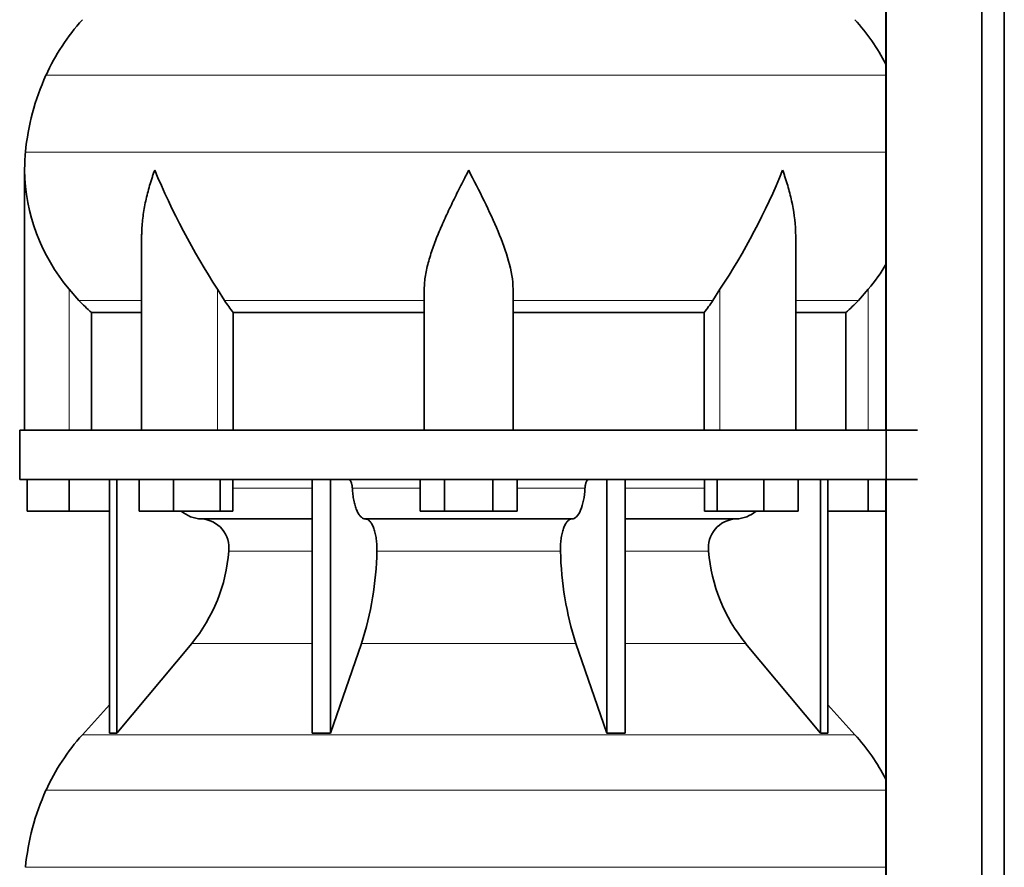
# Model space of a CAD drawing. Header units: millimetres. Extents: x 160 to 768, y -1047 to 1361.
# Tile 9 of 16: x 165 to 365, y 304 to 475. Entities that reach past the tile are written whole.
import ezdxf

# ---------------------------------------------------------------- set-up
doc = ezdxf.new("R2010")
doc.units = ezdxf.units.MM
doc.layers.add('LOW_134-4', color=7, linetype='Continuous')
doc.layers.add('VSI134_DIFFUSORE', color=7, linetype='Continuous')

# ---------------------------------------------------------------- blocks, each defined once
blk = doc.blocks.new('SE')
at = {"layer": 'LOW_134-4', "color": 7, "linetype": 'Continuous', "lineweight": 35}
for p, q in [((340.92, 847.18), (340.92, 250.68)), ((360.31, 250.68), (360.31, 847.18)), ((364.86, 250.68), (364.86, 847.18)), ((340.85, 527.18), (340.85, 392.18)), ((340.85, 382.18), (340.85, 250.68))]:
    blk.add_line(p, q, dxfattribs=at)
at = {"layer": 'VSI134_DIFFUSORE', "color": 4, "linetype": 'Continuous', "lineweight": 9}
for p, q in [((340.85, 464.17), (170.62, 464.17)), ((166.46, 448.54), (340.85, 448.54)), ((175.29, 392.18), (175.29, 420.78)), ((205.38, 392.18), (205.38, 420.78)), ((307.2, 392.18), (307.2, 420.78)), ((337.29, 392.18), (337.29, 420.78)), ((177.3, 418.48), (190.01, 418.48)), ((206.8, 418.48), (247.29, 418.48)), ((265.29, 418.48), (305.78, 418.48)), ((322.57, 418.48), (335.28, 418.48)), ((208.49, 380.41), (224.59, 380.41)), ((232.72, 380.41), (246.47, 380.41)), ((266.1, 380.41), (279.86, 380.41)), ((287.99, 380.41), (304.08, 380.41)), ((224.59, 367.64), (207.66, 367.64)), ((274.9, 367.64), (237.68, 367.64)), ((304.92, 367.64), (287.99, 367.64)), ((200.15, 348.94), (224.59, 348.94)), ((234.57, 348.94), (278.01, 348.94)), ((287.99, 348.94), (312.43, 348.94)), ((177.99, 330.43), (334.59, 330.43)), ((340.85, 319.17), (170.62, 319.17)), ((166.46, 303.54), (340.85, 303.54))]:
    blk.add_line(p, q, dxfattribs=at)
at = {"layer": 'VSI134_DIFFUSORE', "color": 7, "linetype": 'Continuous', "lineweight": 35}
for p, q in [((166.29, 444.92), (166.29, 392.18)), ((190.01, 431.54), (190.01, 392.18)), ((322.57, 392.18), (322.57, 431.54)), ((177.3, 418.48), (175.29, 420.78)), ((206.8, 418.48), (205.38, 420.78)), ((247.29, 392.18), (247.29, 420.78)), ((265.29, 392.18), (265.29, 420.78)), ((307.2, 420.78), (305.78, 418.48)), ((337.29, 420.78), (335.28, 418.48)), ((179.82, 416.04), (190.01, 416.04)), ((179.82, 392.18), (179.82, 416.04)), ((208.58, 416.04), (247.29, 416.04)), ((208.58, 392.18), (208.58, 416.04)), ((265.29, 416.04), (304, 416.04)), ((304, 416.04), (304, 392.18)), ((322.57, 416.04), (332.76, 416.04)), ((332.76, 416.04), (332.76, 392.18)), ((347.29, 392.18), (165.29, 392.18)), ((165.29, 392.18), (165.29, 382.18)), ((165.29, 382.18), (347.29, 382.18)), ((166.79, 375.78), (166.79, 382.18)), ((166.79, 375.78), (166.79, 382.18)), ((175.29, 375.78), (175.29, 382.18)), ((183.46, 382.18), (183.46, 330.73)), ((184.99, 382.18), (184.99, 330.73)), ((189.53, 375.78), (189.53, 382.18)), ((196.47, 375.78), (196.47, 382.18)), ((205.95, 375.78), (205.95, 382.18)), ((208.49, 375.78), (208.49, 382.18)), ((224.59, 382.18), (224.59, 330.73)), ((228.29, 382.18), (228.29, 330.73)), ((246.47, 375.78), (246.47, 382.18)), ((251.38, 375.78), (251.38, 382.18)), ((261.2, 375.78), (261.2, 382.18)), ((266.1, 375.78), (266.1, 382.18)), ((284.29, 382.18), (284.29, 330.73)), ((287.99, 382.18), (287.99, 330.73)), ((304.08, 375.78), (304.08, 382.18)), ((306.63, 375.78), (306.63, 382.18)), ((316.11, 375.78), (316.11, 382.18)), ((323.05, 375.78), (323.05, 382.18)), ((327.59, 382.18), (327.59, 330.73)), ((329.12, 382.18), (329.12, 330.73)), ((337.29, 375.78), (337.29, 382.18)), ((175.29, 375.78), (166.79, 375.78)), ((183.46, 375.78), (175.29, 375.78)), ((196.47, 375.78), (189.53, 375.78)), ((205.95, 375.78), (196.47, 375.78)), ((208.49, 375.78), (205.95, 375.78)), ((251.38, 375.78), (246.47, 375.78)), ((261.2, 375.78), (251.38, 375.78)), ((266.1, 375.78), (261.2, 375.78)), ((306.63, 375.78), (304.08, 375.78)), ((316.11, 375.78), (306.63, 375.78)), ((323.05, 375.78), (316.11, 375.78)), ((337.29, 375.78), (329.12, 375.78)), ((340.85, 375.78), (337.29, 375.78)), ((202.12, 374.18), (224.59, 374.18)), ((235.38, 374.18), (277.2, 374.18)), ((287.99, 374.18), (310.46, 374.18)), ((184.99, 330.73), (200.15, 348.94)), ((228.29, 330.73), (234.57, 348.94)), ((278.01, 348.94), (284.29, 330.73)), ((312.43, 348.94), (327.59, 330.73)), ((183.46, 336.5), (177.99, 330.43)), ((334.59, 330.43), (329.12, 336.5)), ((183.46, 330.73), (184.99, 330.73)), ((224.59, 330.73), (228.29, 330.73)), ((284.29, 330.73), (287.99, 330.73)), ((327.59, 330.73), (329.12, 330.73))]:
    blk.add_line(p, q, dxfattribs=at)
for centre, radius, start, end in [((210.69, 445.98), 44, 138, 155.5912), ((301.89, 445.98), 44, 27.6842, 42), ((215.24, 443.92), 49, 155.5912, 174.5826), ((204.79, 444.91), 38.5, 174.5826, 180.0352), ((204.98, 445.59), 38.7, 181.0159, 219.8906), ((330.99, 502.45), 149.83, 202.585, 213.0327), ((196.07, 494.81), 133.53, 326.3278, 338.0546), ((307.6, 445.59), 38.7, 320.1094, 329.446), ((239.94, 440.72), 39.91, 213.8601, 218.2043), ((272.67, 440.7), 39.88, 321.7938, 326.1418), ((202.35, 380.86), 6.68, 229.5852, 268.0094), ((310.23, 380.86), 6.68, 271.9979, 310.3729), ((201.83, 368.32), 5.87, 353.3223, 87.2173), ((310.73, 368.34), 5.85, 92.5772, 186.8833), ((174.36, 370.16), 33.4, 320.5472, 355.6594), ((172.72, 368.84), 64.97, 342.1602, 358.9354), ((341.37, 369.09), 66.48, 181.2569, 197.6475), ((338.33, 370.21), 33.51, 184.3996, 219.3938), ((210.69, 300.98), 44, 138, 155.5912), ((301.89, 300.98), 44, 27.6842, 42), ((215.24, 298.92), 49, 155.5912, 174.5826)]:
    blk.add_arc(centre, radius, start, end, dxfattribs=at)
for points, knots in [([(192.65, 444.91), (192.56, 444.65), (192.46, 444.39), (192.28, 443.86), (192.2, 443.6), (191.94, 442.82), (191.78, 442.3), (191.32, 440.74), (191.06, 439.71), (190.61, 437.63), (190.42, 436.59), (190.15, 434.54), (190.07, 433.52), (190.02, 432.18), (190.01, 431.86), (190.01, 431.53)], [0, 0, 0, 0, 0.03125, 0.03125, 0.0625, 0.0625, 0.125, 0.125, 0.25, 0.25, 0.375, 0.375, 0.5, 0.5, 0.5400162, 0.5400162, 0.5400162, 0.5400162]), ([(256.29, 444.91), (256.16, 444.65), (256.02, 444.39), (255.76, 443.86), (255.63, 443.6), (255.23, 442.82), (254.96, 442.3), (254.18, 440.74), (253.66, 439.71), (252.65, 437.63), (252.15, 436.59), (251.21, 434.54), (250.75, 433.52), (249.91, 431.49), (249.51, 430.48), (248.97, 428.98), (248.8, 428.48), (248.48, 427.48), (248.33, 426.98), (247.91, 425.5), (247.69, 424.53), (247.38, 422.63), (247.29, 421.69), (247.29, 420.78)], [0, 0, 0, 0, 0.03125, 0.03125, 0.0625, 0.0625, 0.125, 0.125, 0.25, 0.25, 0.375, 0.375, 0.5, 0.5, 0.625, 0.625, 0.6875, 0.6875, 0.75, 0.75, 0.875, 0.875, 1, 1, 1, 1]), ([(265.29, 420.78), (265.29, 422.61), (264.94, 424.51), (263.84, 428.46), (263.1, 430.47), (260.56, 436.55), (258.4, 440.76), (256.29, 444.91)], [0, 0, 0, 0, 0.25, 0.25, 0.5, 0.5, 1, 1, 1, 1]), ([(322.57, 431.53), (322.57, 431.87), (322.56, 432.21), (322.47, 434.6), (322.19, 436.64), (321.52, 439.72), (321.25, 440.75), (320.8, 442.3), (320.64, 442.82), (320.38, 443.6), (320.25, 443.99), (320.12, 444.39), (320.02, 444.65), (319.98, 444.78), (319.93, 444.91)], [0.4588627, 0.4588627, 0.4588627, 0.4588627, 0.5, 0.5, 0.75, 0.75, 0.875, 0.875, 0.9375, 0.9375, 0.96875, 0.984375, 0.984375, 1, 1, 1, 1]), ([(231.96, 382.18), (232, 382.18), (232.05, 382.17), (232.14, 382.13), (232.19, 382.1), (232.32, 381.97), (232.4, 381.84), (232.54, 381.51), (232.59, 381.32), (232.68, 380.89), (232.71, 380.65), (232.72, 380.41)], [0, 0, 0, 0, 0.125, 0.125, 0.25, 0.25, 0.5, 0.5, 0.75, 0.75, 1, 1, 1, 1]), ([(279.86, 380.41), (279.87, 380.65), (279.9, 380.88), (279.96, 381.21), (279.99, 381.31), (280.05, 381.5), (280.08, 381.59), (280.15, 381.76), (280.18, 381.83), (280.26, 381.95), (280.31, 382.01), (280.39, 382.1), (280.44, 382.13), (280.53, 382.17), (280.58, 382.18), (280.62, 382.18)], [0, 0, 0, 0, 0.25, 0.25, 0.375, 0.375, 0.5, 0.5, 0.625, 0.625, 0.75, 0.75, 0.875, 0.875, 1, 1, 1, 1]), ([(235.38, 374.18), (235.22, 374.18), (235.06, 374.22), (234.82, 374.34), (234.74, 374.39), (234.58, 374.5), (234.5, 374.57), (234.27, 374.79), (234.13, 374.98), (233.85, 375.43), (233.72, 375.68), (233.47, 376.24), (233.36, 376.56), (233.16, 377.23), (233.07, 377.59), (232.93, 378.34), (232.86, 378.74), (232.77, 379.56), (232.74, 379.98), (232.72, 380.41)], [0, 0, 0, 0, 0.125, 0.125, 0.1875, 0.1875, 0.25, 0.25, 0.375, 0.375, 0.5, 0.5, 0.625, 0.625, 0.75, 0.75, 0.875, 0.875, 1, 1, 1, 1]), ([(279.86, 380.41), (279.79, 378.7), (279.47, 377.1), (278.5, 374.83), (277.85, 374.18), (277.2, 374.18)], [0, 0, 0, 0, 0.5, 0.5, 1, 1, 1, 1]), ([(235.38, 374.18), (235.46, 374.18), (235.54, 374.17), (235.7, 374.13), (235.78, 374.1), (236.01, 373.97), (236.16, 373.84), (236.46, 373.5), (236.59, 373.3), (236.79, 372.94), (236.85, 372.81), (236.97, 372.53), (237.03, 372.38), (237.19, 371.92), (237.28, 371.59), (237.4, 371.05), (237.44, 370.87), (237.51, 370.49), (237.54, 370.3), (237.62, 369.71), (237.65, 369.3), (237.69, 368.47), (237.69, 368.05), (237.68, 367.64)], [0, 0, 0, 0, 0.0625, 0.0625, 0.125, 0.125, 0.25, 0.25, 0.375, 0.375, 0.4375, 0.4375, 0.5, 0.5, 0.625, 0.625, 0.6875, 0.6875, 0.75, 0.75, 0.875, 0.875, 1, 1, 1, 1]), ([(274.9, 367.64), (274.89, 368.05), (274.89, 368.47), (274.92, 369.09), (274.93, 369.29), (274.97, 369.7), (274.99, 369.9), (275.07, 370.49), (275.13, 370.87), (275.25, 371.41), (275.3, 371.58), (275.39, 371.92), (275.5, 372.24), (275.61, 372.53), (275.73, 372.8), (275.79, 372.94), (275.99, 373.3), (276.12, 373.51), (276.42, 373.84), (276.57, 373.97), (276.88, 374.14), (277.04, 374.18), (277.2, 374.18)], [0, 0, 0, 0, 0.125, 0.125, 0.1875, 0.1875, 0.25, 0.25, 0.375, 0.375, 0.4375, 0.4375, 0.5, 0.5625, 0.5625, 0.625, 0.625, 0.75, 0.75, 0.875, 0.875, 1, 1, 1, 1])]:
    blk.add_open_spline(points, degree=3, knots=knots, dxfattribs=at)
for points in [[(179.82, 416.04), (178.95, 416.82), (178.11, 417.64), (177.3, 418.48)], [(335.28, 418.48), (334.47, 417.64), (333.63, 416.82), (332.76, 416.04)]]:
    blk.add_open_spline(points, degree=3, dxfattribs=at)

msp = doc.modelspace()

# ---------------------------------------------------------------- block references
msp.add_blockref('SE', (0, 0))

doc.saveas('drawing.dxf')
